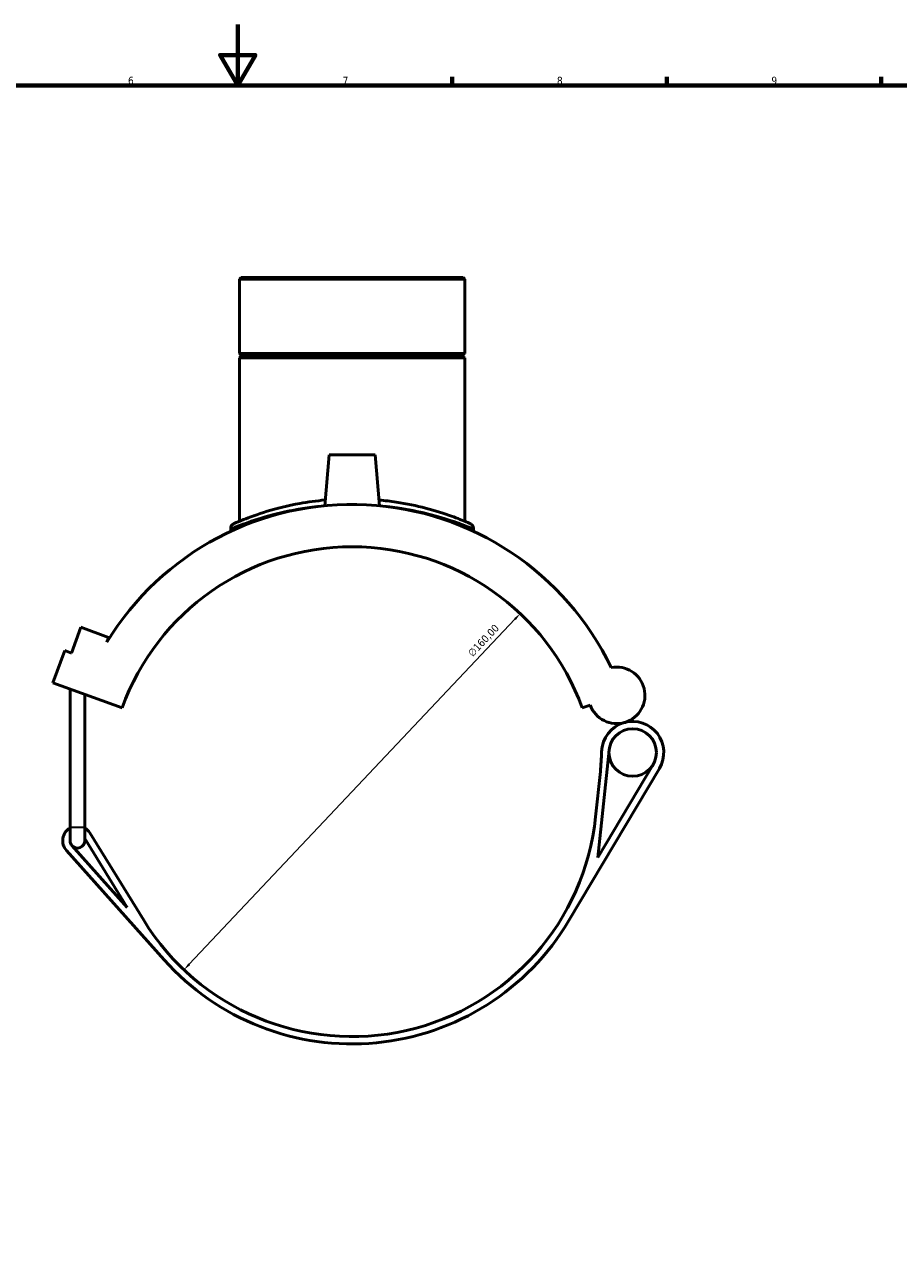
# Model space of a CAD drawing. Header units: millimetres. Extents: x -15 to 1089, y -217 to 1281.
# Tile 5 of 8: x 351 to 636, y 196 to 594. Entities that reach past the tile are written whole.
import ezdxf

# ---------------------------------------------------------------- set-up
doc = ezdxf.new("R2010")
doc.units = ezdxf.units.MM
for name, color, linetype, lineweight in [('Border (ISO)', 7, 'Continuous', 70), ('Dimension (ISO)', 7, 'Continuous', 25), ('Visible (ISO)', 7, 'Continuous', 50), ('Visible Narrow (ISO)', 7, 'Continuous', 35)]:
    doc.layers.add(name, color=color, linetype=linetype, lineweight=lineweight)
doc.styles.add('Note Text (ISO)', font='tahoma.ttf')
doc.dimstyles.new('Default (ISO)', dxfattribs={"dimtxt": 2.5, "dimasz": 2.5, "dimexe": 3.175, "dimexo": 0, "dimgap": 0.762, "dimtad": 1, "dimrnd": 1e-08, "dimzin": 0, "dimtxsty": 'Note Text (ISO)', "dimcen": 0.09, "dimdle": 10, "dimclrd": 256, "dimclre": 256, "dimclrt": 256, "dimazin": 0, "dimtfac": 1.40208, "dimtmove": 0, "dimatfit": 3, "dimfxl": 1, "dimtolj": 1, "dimtzin": 0, "dimlwd": -1, "dimlwe": -1, "dimarcsym": 0})

# ---------------------------------------------------------------- blocks, each defined once
blk = doc.blocks.new('Borders Default Border')
at = {"layer": 'Border (ISO)'}
for p, q in [((490.58, 574), (490.58, 576.9)), ((560.67, 574), (560.67, 576.9)), ((630.75, 574), (630.75, 576.9))]:
    blk.add_line(p, q, dxfattribs=at)
at = {"layer": 'Border (ISO)', "flags": 128}
for points in [[(420.5, 594), (420.5, 574), (414.73, 584), (426.27, 584), (420.5, 574)], [(20, 20), (20, 574), (821, 574), (821, 20), (20, 20)]]:
    blk.add_lwpolyline(points, dxfattribs=at)
at = {"layer": 'Border (ISO)', "color": 232, "true_color": 0xca0064, "char_height": 2.5, "attachment_point": 7, "style": 'Note Text (ISO)'}
for s, insert in [('6', (384.66, 574.35)), ('7', (454.77, 574.4)), ('8', (524.81, 574.34)), ('9', (594.88, 574.35))]:
    blk.add_mtext(s, dxfattribs=dict(at, insert=insert))
blk = doc.blocks.new('*D6')
at = {"layer": 'Defpoints', "color": 0, "transparency": 16777216}
for p in [(512.81, 401.54), (402.96, 285.21)]:
    blk.add_point(p, dxfattribs=at)
at = {"layer": 'Dimension (ISO)', "transparency": 16777216}
blk.add_line((404.67, 287.03), (511.09, 399.72), dxfattribs=at)
for points in [[(510.79, 400.01), (511.39, 399.44), (512.81, 401.54)], [(404.37, 287.32), (404.97, 286.74), (402.96, 285.21)]]:
    blk.add_solid(points, dxfattribs=at)
at = {"layer": 'Dimension (ISO)', "color": 232, "true_color": 0xca0064, "transparency": 16777216, "insert": (495.44, 388.94), "char_height": 2.5, "attachment_point": 1, "rotation": 46.6398, "style": 'Note Text (ISO)'}
blk.add_mtext('\\A1;∅160,00', dxfattribs=at)

msp = doc.modelspace()

# ---------------------------------------------------------------- linework, layer by layer
at = {"layer": 'Visible (ISO)'}
for p, q in [((421.622, 511.377), (421.055, 510.811)), ((494.708, 510.811), (421.055, 510.811)), ((421.055, 510.811), (421.055, 486.544)), ((421.622, 511.377), (494.142, 511.377)), ((494.142, 511.377), (494.708, 510.811)), ((494.708, 510.811), (494.708, 486.544)), ((421.055, 486.544), (494.708, 486.544)), ((421.555, 486.044), (421.055, 486.544)), ((421.555, 486.044), (494.208, 486.044)), ((421.555, 486.044), (421.555, 485.544)), ((494.208, 486.044), (494.708, 486.544)), ((494.208, 486.044), (494.208, 485.544)), ((421.555, 485.544), (421.055, 485.044)), ((494.708, 485.044), (421.055, 485.044)), ((421.055, 485.044), (421.055, 431.686)), ((494.208, 485.544), (421.555, 485.544)), ((494.208, 485.544), (494.708, 485.044)), ((494.708, 485.044), (494.708, 431.686)), ((450.382, 453.377), (448.931, 436.789)), ((465.382, 453.377), (450.382, 453.377)), ((465.382, 453.377), (466.833, 436.789)), ((418.223, 429.35), (418.223, 428.425)), ((497.541, 429.35), (497.541, 428.425)), ((366.24, 388.651), (369.304, 397.071)), ((369.304, 397.071), (378.325, 393.787)), ((378.325, 393.787), (377.755, 392.22)), ((360.154, 378.947), (363.984, 389.472)), ((363.984, 389.472), (366.24, 388.651)), ((360.154, 378.947), (382.706, 370.739)), ((365.726, 331.777), (365.726, 376.919)), ((370.526, 331.777), (370.526, 375.172)), ((533.057, 370.739), (535.659, 371.686)), ((538.203, 321.927), (541.834, 356.972)), ((528.705, 301.26), (558.274, 350.983)), ((556.211, 352.21), (538.203, 321.927)), ((538.989, 349.931), (537.456, 335.132)), ((365.726, 331.777), (365.726, 327.377)), ((370.526, 327.377), (370.526, 331.777)), ((370.526, 328.058), (384.398, 305.557)), ((389.783, 301.394), (372.212, 329.896)), ((364.546, 324.18), (396.427, 288.486)), ((384.398, 305.557), (366.336, 325.779))]:
    msp.add_line(p, q, dxfattribs=at)
msp.add_circle((549.547, 356.173), 7.754, dxfattribs=at)
for centre, radius, start, end in [((457.882, 343.377), 93.84, 25.58008, 148.63512), ((419.922, 429.35), 1.7, 113.82279, 180), ((495.841, 429.35), 1.7, 0, 66.17721), ((457.882, 343.377), 80, 20, 160), ((544.334, 374.843), 9.231, 200, 101.30588), ((549.547, 356.173), 10.154, 105.60145, 178.72626), ((549.547, 356.173), 10.154, 329.2607, 105.60145), ((459.415, 358.177), 80, 354.08409, 358.72626), ((457.882, 343.377), 80, 211.6539, 354.08409), ((368.126, 327.377), 4.8, 120, 221.77072), ((368.126, 327.377), 4.8, 31.6539, 60), ((368.126, 327.377), 2.4, 180, 221.77072), ((368.126, 327.377), 2.4, 221.77072, 0), ((457.882, 343.377), 82.4, 221.77072, 329.2607)]:
    msp.add_arc(centre, radius, start, end, dxfattribs=at)
for points, knots in [([(449.094, 438.653), (446.223, 438.387), (443.439, 437.999), (436.837, 436.802), (433.229, 435.882), (426.907, 433.969), (424.259, 432.978), (421.009, 431.68), (420.056, 431.265), (419.352, 430.957), (419.236, 430.906), (419.236, 430.905)], [19.0435681, 19.0435681, 19.0435681, 19.0435681, 19.9200008, 19.9200008, 21.250312, 21.250312, 22.6646372, 22.6646372, 23.7110168, 23.7110168, 24.2234106, 24.2234106, 24.2234106, 24.2234106]), ([(496.528, 430.905), (496.528, 430.905), (496.055, 431.118), (494.085, 431.951), (492.448, 432.624), (488.021, 434.219), (485.148, 435.154), (478.949, 436.757), (475.729, 437.443), (470.467, 438.244), (468.588, 438.476), (466.67, 438.653)], [12.1117064, 12.1117064, 12.1117064, 12.1117064, 13.1396243, 13.1396243, 14.3202687, 14.3202687, 15.5965687, 15.5965687, 16.7060957, 16.7060957, 17.2915644, 17.2915644, 17.2915644, 17.2915644])]:
    msp.add_open_spline(points, degree=3, knots=knots, dxfattribs=at)
at = {"layer": 'Visible Narrow (ISO)'}
msp.add_line((365.755, 331.777), (370.496, 331.777), dxfattribs=at)
msp.add_arc((495.841, 429.35), 1.7, 3.30886, 62.86835, dxfattribs=at)
for points, knots in [([(418.314, 429.389), (418.374, 429.414), (418.462, 429.452), (419.065, 429.703), (420.043, 430.111), (423.378, 431.386), (426.095, 432.359), (432.583, 434.239), (436.285, 435.142), (442.29, 436.184), (444.293, 436.474), (446.354, 436.707)], [-23.9640074, -23.9640074, -23.9640074, -23.9640074, -23.7110168, -23.7110168, -22.6646372, -22.6646372, -21.250312, -21.250312, -19.9200008, -19.9200008, -19.2947494, -19.2947494, -19.2947494, -19.2947494]), ([(469.41, 436.708), (470.512, 436.583), (471.597, 436.442), (476.197, 435.772), (479.501, 435.098), (485.863, 433.524), (488.811, 432.606), (493.355, 431.038), (495.034, 430.378), (496.819, 429.656), (497.267, 429.467), (497.449, 429.39)], [-17.0403823, -17.0403823, -17.0403823, -17.0403823, -16.7060957, -16.7060957, -15.5965687, -15.5965687, -14.3202687, -14.3202687, -13.1396243, -13.1396243, -12.3711104, -12.3711104, -12.3711104, -12.3711104])]:
    msp.add_open_spline(points, degree=3, knots=knots, dxfattribs=at)

# ---------------------------------------------------------------- block references
msp.add_blockref('Borders Default Border', (0, 0))

# ---------------------------------------------------------------- dimensions: what is measured, and where the dimension line sits
at = {"layer": 'Dimension (ISO)'}
dim = msp.add_diameter_dim_2p(p1=(402.955, 285.213), p2=(512.808, 401.542), dimstyle='Default (ISO)', override={"dimdec": 2, "dimlfac": 1, "dimtp": 0, "dimtm": 0, "dimtdec": 2, "dimatfit": 2}, dxfattribs=at)
dim.commit()
dim.dimension.update_dxf_attribs({"geometry": '*D6', "text_midpoint": (502.745, 390.885), "dimtype": 163})

doc.saveas('drawing.dxf')
